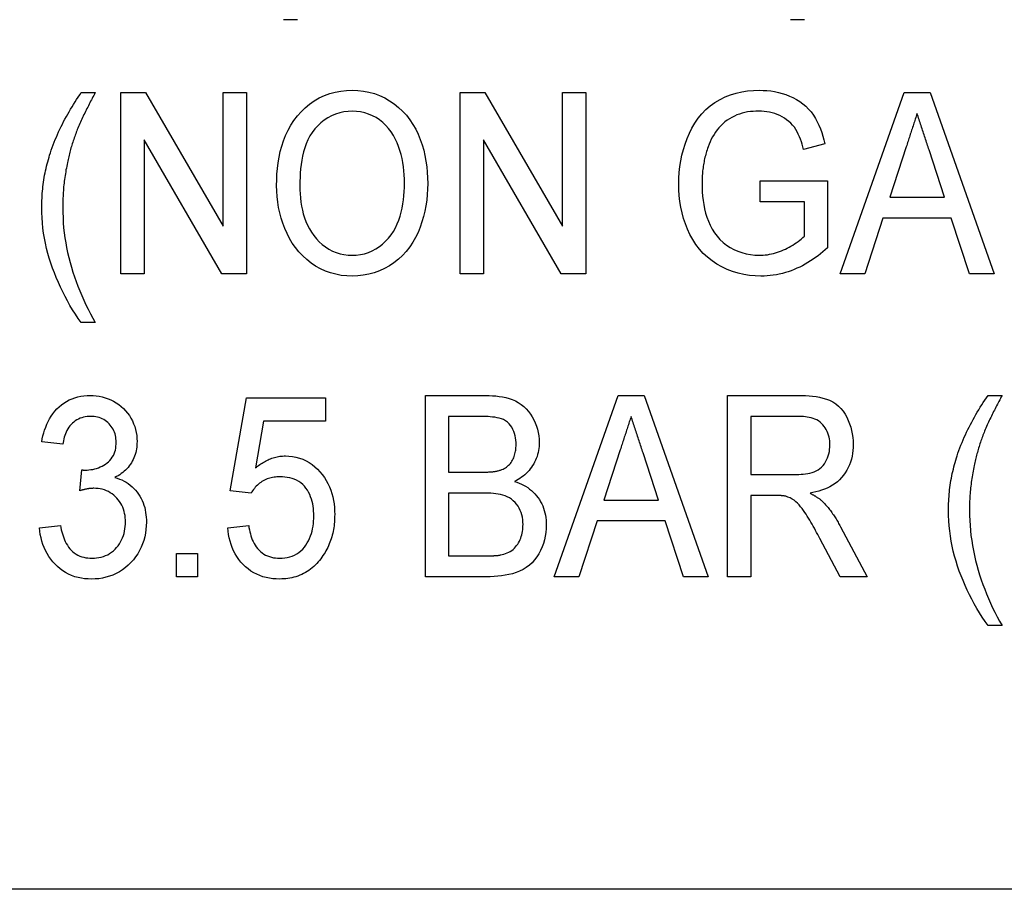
# Model space of a CAD drawing. Header units: millimetres. Extents: x 27 to 3747, y -9 to 417.
# Tile 9 of 14: x 315 to 329, y 360 to 372. Entities that reach past the tile are written whole.
import ezdxf

# ---------------------------------------------------------------- set-up
doc = ezdxf.new("R2010")
doc.units = ezdxf.units.MM
doc.layers.add('DETAIL', color=2, linetype='Continuous')

msp = doc.modelspace()

# ---------------------------------------------------------------- linework, layer by layer
at = {"layer": 'DETAIL'}
for p, q in [((318.872, 372.131), (318.68, 372.131)), ((325.859, 372.131), (325.667, 372.131)), ((315.891, 371.126), (316.084, 371.126)), ((316.436, 371.126), (316.775, 371.126)), ((316.436, 368.626), (316.436, 371.126)), ((316.775, 371.126), (317.846, 369.281)), ((317.846, 369.281), (317.846, 371.126)), ((317.846, 371.126), (318.167, 371.126)), ((318.167, 371.126), (318.167, 368.626)), ((321.116, 371.126), (321.454, 371.126)), ((321.116, 368.626), (321.116, 371.126)), ((321.454, 371.126), (322.526, 369.281)), ((322.526, 369.281), (322.526, 371.126)), ((322.526, 371.126), (322.846, 371.126)), ((322.846, 371.126), (322.846, 368.626)), ((326.351, 368.626), (327.234, 371.126)), ((327.234, 371.126), (327.594, 371.126)), ((327.594, 371.126), (328.476, 368.626)), ((317.828, 368.626), (316.757, 370.472)), ((316.757, 370.472), (316.757, 368.626)), ((322.508, 368.626), (321.436, 370.472)), ((321.436, 370.472), (321.436, 368.626)), ((326.143, 370.421), (325.849, 370.34)), ((327.263, 370.378), (327.038, 369.684)), ((327.79, 369.684), (327.578, 370.334)), ((325.25, 369.908), (326.18, 369.908)), ((325.25, 369.62), (325.25, 369.908)), ((326.18, 369.908), (326.18, 368.983)), ((325.859, 369.62), (325.25, 369.62)), ((325.859, 369.146), (325.859, 369.62)), ((327.038, 369.684), (327.79, 369.684)), ((326.943, 369.395), (326.693, 368.626)), ((327.884, 369.395), (326.943, 369.395)), ((328.135, 368.626), (327.884, 369.395)), ((316.757, 368.626), (316.436, 368.626)), ((318.167, 368.626), (317.828, 368.626)), ((321.436, 368.626), (321.116, 368.626)), ((322.846, 368.626), (322.508, 368.626)), ((326.693, 368.626), (326.351, 368.626)), ((328.476, 368.626), (328.135, 368.626)), ((316.084, 367.953), (315.891, 367.953)), ((317.943, 365.634), (318.167, 366.916)), ((318.167, 366.916), (319.257, 366.916)), ((319.257, 366.916), (319.257, 366.595)), ((320.635, 366.948), (321.469, 366.948)), ((320.635, 364.448), (320.635, 366.948)), ((322.409, 364.448), (323.292, 366.948)), ((323.292, 366.948), (323.652, 366.948)), ((323.652, 366.948), (324.534, 364.448)), ((324.801, 366.948), (325.78, 366.948)), ((324.801, 364.448), (324.801, 366.948)), ((328.391, 366.948), (328.584, 366.948)), ((320.955, 366.659), (320.955, 365.89)), ((321.374, 366.659), (320.955, 366.659)), ((325.122, 366.659), (325.122, 365.858)), ((325.791, 366.659), (325.122, 366.659)), ((318.405, 366.595), (318.292, 365.948)), ((319.257, 366.595), (318.405, 366.595)), ((315.635, 366.275), (315.346, 366.307)), ((323.321, 366.2), (323.095, 365.505)), ((323.847, 365.505), (323.636, 366.156)), ((315.869, 365.634), (315.9, 365.922)), ((320.955, 365.89), (321.408, 365.89)), ((325.122, 365.858), (325.723, 365.858)), ((318.231, 365.602), (317.943, 365.634)), ((320.955, 365.602), (320.955, 364.736)), ((321.439, 365.602), (320.955, 365.602)), ((325.447, 365.57), (325.122, 365.57)), ((325.122, 365.57), (325.122, 364.448)), ((323.095, 365.505), (323.847, 365.505)), ((315.314, 365.121), (315.603, 365.153)), ((317.91, 365.121), (318.199, 365.153)), ((323.001, 365.217), (322.75, 364.448)), ((323.942, 365.217), (323.001, 365.217)), ((324.193, 364.448), (323.942, 365.217)), ((326.356, 365.138), (326.726, 364.448)), ((326.353, 364.448), (326.074, 364.976)), ((317.205, 364.768), (317.494, 364.768)), ((317.205, 364.448), (317.205, 364.768)), ((317.494, 364.768), (317.494, 364.448)), ((320.955, 364.736), (321.481, 364.736)), ((317.494, 364.448), (317.205, 364.448)), ((321.477, 364.448), (320.635, 364.448)), ((322.75, 364.448), (322.409, 364.448)), ((324.534, 364.448), (324.193, 364.448)), ((325.122, 364.448), (324.801, 364.448)), ((326.726, 364.448), (326.353, 364.448)), ((328.584, 363.775), (328.391, 363.775)), ((377.681, 360.137), (275.17, 360.137))]:
    msp.add_line(p, q, dxfattribs=at)
at = {"layer": 'DETAIL', "flags": 128}
for points in [[(315.465, 370.294), (315.477, 370.331), (315.49, 370.368), (315.504, 370.405), (315.518, 370.441), (315.533, 370.477), (315.548, 370.513), (315.563, 370.549), (315.579, 370.585), (315.596, 370.62), (315.613, 370.656), (315.63, 370.691), (315.648, 370.725), (315.666, 370.76), (315.685, 370.794), (315.704, 370.829), (315.723, 370.862), (315.743, 370.896), (315.763, 370.93), (315.784, 370.963), (315.805, 370.996), (315.826, 371.029), (315.847, 371.061), (315.869, 371.094), (315.891, 371.126)], [(316.084, 371.126), (316.073, 371.106), (316.062, 371.086), (316.052, 371.066), (316.041, 371.046), (316.031, 371.025), (316.02, 371.005), (316.01, 370.985), (315.999, 370.965), (315.989, 370.944), (315.979, 370.924), (315.968, 370.904), (315.958, 370.884), (315.948, 370.863), (315.938, 370.843), (315.928, 370.822), (315.918, 370.802), (315.908, 370.781), (315.899, 370.761), (315.889, 370.74), (315.879, 370.719), (315.87, 370.699), (315.861, 370.678), (315.852, 370.657), (315.844, 370.636)], [(318.584, 369.843), (318.585, 369.922), (318.588, 370), (318.595, 370.079), (318.605, 370.157), (318.618, 370.234), (318.634, 370.311), (318.654, 370.387), (318.679, 370.462), (318.708, 370.535), (318.741, 370.606), (318.78, 370.675), (318.823, 370.741), (318.87, 370.803), (318.922, 370.862), (318.979, 370.917), (319.039, 370.968), (319.103, 371.013), (319.171, 371.053), (319.243, 371.086), (319.317, 371.113), (319.393, 371.133), (319.47, 371.147), (319.548, 371.155), (319.627, 371.158)], [(319.627, 371.158), (319.704, 371.155), (319.781, 371.147), (319.857, 371.132), (319.931, 371.111), (320.003, 371.085), (320.074, 371.052), (320.141, 371.014), (320.204, 370.97), (320.265, 370.922), (320.321, 370.869), (320.373, 370.812), (320.42, 370.751), (320.463, 370.686), (320.501, 370.619), (320.535, 370.55), (320.564, 370.478), (320.59, 370.405), (320.611, 370.331), (320.629, 370.256), (320.643, 370.18), (320.654, 370.103), (320.661, 370.026), (320.665, 369.949), (320.667, 369.872)], [(324.128, 369.864), (324.13, 369.944), (324.135, 370.024), (324.144, 370.104), (324.156, 370.183), (324.172, 370.261), (324.192, 370.339), (324.216, 370.415), (324.243, 370.491), (324.274, 370.564), (324.31, 370.636), (324.35, 370.705), (324.396, 370.771), (324.446, 370.834), (324.502, 370.891), (324.562, 370.944), (324.627, 370.99), (324.697, 371.031), (324.769, 371.066), (324.843, 371.095), (324.92, 371.119), (324.998, 371.136), (325.077, 371.149), (325.157, 371.156), (325.237, 371.158)], [(325.237, 371.158), (325.29, 371.156), (325.343, 371.153), (325.397, 371.148), (325.449, 371.139), (325.502, 371.128), (325.553, 371.114), (325.604, 371.098), (325.654, 371.078), (325.702, 371.056), (325.749, 371.031), (325.795, 371.002), (325.838, 370.971), (325.879, 370.937), (325.917, 370.899), (325.952, 370.859), (325.983, 370.816), (326.012, 370.77), (326.037, 370.723), (326.06, 370.675), (326.081, 370.626), (326.099, 370.576), (326.115, 370.525), (326.129, 370.473), (326.143, 370.421)], [(319.628, 370.87), (319.569, 370.867), (319.51, 370.86), (319.453, 370.847), (319.396, 370.829), (319.342, 370.805), (319.29, 370.777), (319.241, 370.744), (319.195, 370.707), (319.151, 370.667), (319.111, 370.624), (319.074, 370.577), (319.043, 370.528), (319.015, 370.475), (318.992, 370.421), (318.972, 370.365), (318.956, 370.308), (318.942, 370.251), (318.931, 370.192), (318.922, 370.134), (318.915, 370.075), (318.91, 370.016), (318.907, 369.957), (318.905, 369.898), (318.904, 369.839)], [(320.346, 369.874), (320.345, 369.932), (320.343, 369.989), (320.339, 370.046), (320.332, 370.103), (320.324, 370.16), (320.313, 370.216), (320.3, 370.272), (320.284, 370.327), (320.266, 370.381), (320.245, 370.434), (320.22, 370.486), (320.193, 370.536), (320.162, 370.584), (320.127, 370.63), (320.089, 370.673), (320.048, 370.712), (320.003, 370.748), (319.955, 370.78), (319.905, 370.807), (319.852, 370.83), (319.798, 370.847), (319.742, 370.86), (319.685, 370.867), (319.628, 370.87)], [(325.23, 370.87), (325.192, 370.868), (325.154, 370.866), (325.115, 370.863), (325.077, 370.858), (325.04, 370.851), (325.002, 370.841), (324.966, 370.83), (324.93, 370.817), (324.895, 370.801), (324.861, 370.784), (324.827, 370.764), (324.795, 370.743), (324.764, 370.721), (324.735, 370.696), (324.708, 370.669), (324.682, 370.641), (324.658, 370.611), (324.635, 370.58), (324.614, 370.548), (324.594, 370.515), (324.576, 370.481), (324.56, 370.447), (324.545, 370.412), (324.531, 370.376)], [(325.849, 370.34), (325.839, 370.376), (325.829, 370.412), (325.818, 370.447), (325.805, 370.482), (325.791, 370.517), (325.776, 370.551), (325.76, 370.584), (325.741, 370.617), (325.721, 370.647), (325.697, 370.677), (325.672, 370.704), (325.645, 370.729), (325.615, 370.752), (325.585, 370.773), (325.552, 370.792), (325.519, 370.808), (325.485, 370.823), (325.45, 370.836), (325.414, 370.846), (325.378, 370.855), (325.341, 370.862), (325.304, 370.866), (325.267, 370.868), (325.23, 370.87)], [(327.414, 370.838), (327.407, 370.818), (327.401, 370.799), (327.395, 370.78), (327.388, 370.761), (327.382, 370.742), (327.376, 370.723), (327.37, 370.704), (327.363, 370.684), (327.357, 370.665), (327.351, 370.646), (327.345, 370.627), (327.338, 370.608), (327.332, 370.589), (327.326, 370.569), (327.32, 370.55), (327.313, 370.531), (327.307, 370.512), (327.301, 370.493), (327.295, 370.474), (327.288, 370.454), (327.282, 370.435), (327.276, 370.416), (327.27, 370.397), (327.263, 370.378)], [(327.578, 370.334), (327.571, 370.355), (327.564, 370.376), (327.557, 370.397), (327.551, 370.418), (327.544, 370.439), (327.537, 370.46), (327.53, 370.481), (327.523, 370.502), (327.516, 370.523), (327.51, 370.544), (327.503, 370.565), (327.496, 370.586), (327.489, 370.607), (327.482, 370.628), (327.475, 370.649), (327.468, 370.67), (327.462, 370.691), (327.455, 370.712), (327.448, 370.733), (327.441, 370.754), (327.434, 370.775), (327.427, 370.796), (327.42, 370.817), (327.414, 370.838)], [(315.844, 370.636), (315.836, 370.616), (315.829, 370.597), (315.821, 370.578), (315.814, 370.558), (315.807, 370.539), (315.8, 370.519), (315.793, 370.5), (315.786, 370.48), (315.78, 370.461), (315.773, 370.441), (315.767, 370.421), (315.761, 370.401), (315.755, 370.381), (315.749, 370.362), (315.744, 370.342), (315.738, 370.322), (315.733, 370.302), (315.728, 370.282), (315.723, 370.261), (315.718, 370.241), (315.713, 370.221), (315.708, 370.201), (315.704, 370.181), (315.699, 370.16)], [(315.346, 369.541), (315.347, 369.573), (315.347, 369.605), (315.348, 369.637), (315.35, 369.669), (315.351, 369.7), (315.354, 369.732), (315.356, 369.764), (315.359, 369.796), (315.362, 369.827), (315.366, 369.859), (315.371, 369.891), (315.375, 369.922), (315.38, 369.954), (315.386, 369.985), (315.392, 370.017), (315.398, 370.048), (315.405, 370.079), (315.413, 370.11), (315.42, 370.141), (315.428, 370.172), (315.437, 370.203), (315.446, 370.233), (315.455, 370.264), (315.465, 370.294)], [(324.531, 370.376), (324.524, 370.356), (324.518, 370.335), (324.511, 370.315), (324.505, 370.295), (324.499, 370.275), (324.494, 370.254), (324.489, 370.234), (324.484, 370.213), (324.48, 370.192), (324.476, 370.172), (324.472, 370.151), (324.468, 370.13), (324.465, 370.109), (324.462, 370.088), (324.46, 370.067), (324.457, 370.046), (324.455, 370.025), (324.454, 370.004), (324.452, 369.983), (324.451, 369.962), (324.45, 369.94), (324.45, 369.919), (324.449, 369.898), (324.449, 369.877)], [(315.699, 370.16), (315.695, 370.135), (315.69, 370.109), (315.685, 370.084), (315.68, 370.058), (315.676, 370.032), (315.672, 370.007), (315.668, 369.981), (315.664, 369.955), (315.66, 369.929), (315.657, 369.903), (315.654, 369.878), (315.651, 369.852), (315.648, 369.826), (315.646, 369.8), (315.644, 369.774), (315.642, 369.748), (315.64, 369.722), (315.639, 369.696), (315.638, 369.67), (315.637, 369.644), (315.636, 369.618), (315.636, 369.592), (315.635, 369.566), (315.635, 369.539)], [(319.625, 368.594), (319.55, 368.596), (319.474, 368.605), (319.4, 368.619), (319.327, 368.638), (319.256, 368.664), (319.187, 368.696), (319.121, 368.733), (319.058, 368.775), (318.999, 368.822), (318.943, 368.873), (318.891, 368.929), (318.844, 368.988), (318.8, 369.05), (318.761, 369.115), (318.727, 369.182), (318.697, 369.252), (318.67, 369.323), (318.647, 369.395), (318.627, 369.468), (318.611, 369.542), (318.599, 369.616), (318.591, 369.692), (318.585, 369.767), (318.584, 369.843)], [(318.904, 369.839), (318.905, 369.783), (318.907, 369.727), (318.912, 369.672), (318.919, 369.616), (318.928, 369.561), (318.939, 369.506), (318.952, 369.452), (318.969, 369.399), (318.988, 369.347), (319.011, 369.296), (319.037, 369.246), (319.066, 369.199), (319.098, 369.153), (319.133, 369.11), (319.172, 369.069), (319.213, 369.031), (319.257, 368.997), (319.304, 368.966), (319.353, 368.94), (319.404, 368.919), (319.458, 368.903), (319.512, 368.891), (319.568, 368.885), (319.624, 368.882)], [(319.624, 368.882), (319.681, 368.885), (319.738, 368.891), (319.794, 368.903), (319.849, 368.921), (319.902, 368.943), (319.952, 368.97), (320, 369.001), (320.045, 369.037), (320.087, 369.077), (320.125, 369.119), (320.161, 369.164), (320.193, 369.212), (320.221, 369.262), (320.246, 369.314), (320.267, 369.367), (320.286, 369.421), (320.301, 369.476), (320.315, 369.532), (320.325, 369.589), (320.333, 369.645), (320.339, 369.703), (320.343, 369.76), (320.345, 369.817), (320.346, 369.874)], [(320.667, 369.872), (320.665, 369.795), (320.661, 369.718), (320.653, 369.641), (320.642, 369.565), (320.628, 369.49), (320.61, 369.415), (320.588, 369.341), (320.563, 369.268), (320.533, 369.197), (320.499, 369.128), (320.461, 369.061), (320.419, 368.997), (320.371, 368.936), (320.32, 368.879), (320.263, 368.827), (320.202, 368.779), (320.138, 368.737), (320.071, 368.7), (320.001, 368.668), (319.928, 368.641), (319.854, 368.62), (319.779, 368.606), (319.702, 368.597), (319.625, 368.594)], [(325.261, 368.594), (325.181, 368.596), (325.102, 368.604), (325.023, 368.616), (324.945, 368.634), (324.869, 368.658), (324.794, 368.687), (324.722, 368.721), (324.652, 368.76), (324.586, 368.804), (324.523, 368.854), (324.465, 368.908), (324.412, 368.968), (324.363, 369.031), (324.32, 369.098), (324.281, 369.168), (324.248, 369.241), (324.219, 369.315), (324.194, 369.391), (324.173, 369.468), (324.157, 369.546), (324.144, 369.625), (324.135, 369.704), (324.13, 369.784), (324.128, 369.864)], [(324.449, 369.877), (324.45, 369.817), (324.452, 369.758), (324.457, 369.698), (324.464, 369.639), (324.472, 369.58), (324.484, 369.521), (324.498, 369.463), (324.515, 369.406), (324.536, 369.35), (324.56, 369.296), (324.588, 369.243), (324.619, 369.192), (324.655, 369.144), (324.694, 369.099), (324.738, 369.059), (324.785, 369.022), (324.835, 368.99), (324.888, 368.962), (324.943, 368.938), (324.999, 368.918), (325.057, 368.902), (325.115, 368.891), (325.175, 368.885), (325.234, 368.882)], [(315.891, 367.953), (315.85, 368.011), (315.81, 368.07), (315.772, 368.13), (315.735, 368.191), (315.7, 368.252), (315.667, 368.315), (315.635, 368.379), (315.604, 368.443), (315.575, 368.508), (315.547, 368.573), (315.52, 368.639), (315.495, 368.705), (315.471, 368.772), (315.45, 368.84), (315.43, 368.908), (315.412, 368.977), (315.397, 369.047), (315.383, 369.117), (315.372, 369.187), (315.363, 369.257), (315.356, 369.328), (315.35, 369.399), (315.348, 369.47), (315.346, 369.541)], [(315.635, 369.539), (315.636, 369.47), (315.639, 369.401), (315.643, 369.331), (315.648, 369.262), (315.656, 369.193), (315.666, 369.124), (315.677, 369.055), (315.689, 368.987), (315.703, 368.919), (315.719, 368.851), (315.736, 368.784), (315.755, 368.717), (315.775, 368.651), (315.797, 368.585), (315.82, 368.519), (315.845, 368.454), (315.87, 368.39), (315.897, 368.326), (315.925, 368.262), (315.955, 368.199), (315.986, 368.137), (316.018, 368.075), (316.05, 368.014), (316.084, 367.953)], [(325.234, 368.882), (325.263, 368.883), (325.292, 368.885), (325.321, 368.887), (325.35, 368.89), (325.378, 368.895), (325.406, 368.901), (325.435, 368.908), (325.463, 368.916), (325.49, 368.924), (325.517, 368.934), (325.544, 368.944), (325.571, 368.956), (325.597, 368.968), (325.623, 368.981), (325.649, 368.994), (325.674, 369.008), (325.699, 369.023), (325.724, 369.038), (325.748, 369.054), (325.772, 369.07), (325.795, 369.088), (325.817, 369.106), (325.838, 369.126), (325.859, 369.146)], [(326.18, 368.983), (326.147, 368.955), (326.115, 368.928), (326.082, 368.901), (326.048, 368.875), (326.014, 368.85), (325.979, 368.826), (325.943, 368.803), (325.907, 368.78), (325.87, 368.759), (325.833, 368.738), (325.795, 368.719), (325.756, 368.702), (325.717, 368.685), (325.678, 368.669), (325.637, 368.655), (325.597, 368.643), (325.556, 368.631), (325.514, 368.621), (325.473, 368.613), (325.431, 368.606), (325.389, 368.601), (325.346, 368.597), (325.304, 368.595), (325.261, 368.594)], [(315.346, 366.307), (315.354, 366.348), (315.363, 366.39), (315.374, 366.431), (315.386, 366.471), (315.4, 366.511), (315.416, 366.551), (315.434, 366.589), (315.454, 366.626), (315.476, 366.663), (315.5, 366.697), (315.526, 366.73), (315.555, 366.762), (315.585, 366.791), (315.618, 366.819), (315.652, 366.844), (315.688, 366.866), (315.725, 366.886), (315.764, 366.903), (315.804, 366.917), (315.844, 366.929), (315.886, 366.937), (315.928, 366.943), (315.97, 366.947), (316.012, 366.948)], [(316.012, 366.948), (316.055, 366.946), (316.097, 366.943), (316.138, 366.937), (316.18, 366.928), (316.22, 366.917), (316.26, 366.903), (316.299, 366.886), (316.337, 366.868), (316.373, 366.846), (316.408, 366.822), (316.441, 366.797), (316.473, 366.768), (316.502, 366.738), (316.529, 366.705), (316.554, 366.671), (316.576, 366.635), (316.595, 366.598), (316.612, 366.559), (316.627, 366.52), (316.639, 366.479), (316.649, 366.438), (316.655, 366.396), (316.659, 366.354), (316.66, 366.312)], [(321.469, 366.948), (321.515, 366.947), (321.561, 366.945), (321.607, 366.941), (321.653, 366.936), (321.699, 366.929), (321.744, 366.919), (321.789, 366.906), (321.833, 366.891), (321.875, 366.872), (321.916, 366.85), (321.954, 366.824), (321.991, 366.796), (322.024, 366.764), (322.055, 366.729), (322.083, 366.692), (322.108, 366.653), (322.13, 366.612), (322.149, 366.57), (322.166, 366.527), (322.18, 366.483), (322.191, 366.438), (322.199, 366.392), (322.203, 366.346), (322.205, 366.3)], [(325.78, 366.948), (325.828, 366.947), (325.876, 366.946), (325.925, 366.943), (325.973, 366.938), (326.021, 366.932), (326.069, 366.924), (326.116, 366.913), (326.163, 366.899), (326.208, 366.882), (326.251, 366.86), (326.291, 366.833), (326.328, 366.802), (326.362, 366.767), (326.393, 366.73), (326.42, 366.69), (326.444, 366.647), (326.465, 366.604), (326.483, 366.559), (326.499, 366.513), (326.511, 366.466), (326.52, 366.418), (326.527, 366.37), (326.531, 366.322), (326.532, 366.274)], [(327.965, 366.116), (327.977, 366.153), (327.99, 366.19), (328.004, 366.226), (328.018, 366.263), (328.033, 366.299), (328.048, 366.335), (328.063, 366.371), (328.079, 366.407), (328.096, 366.442), (328.113, 366.477), (328.13, 366.512), (328.148, 366.547), (328.166, 366.582), (328.185, 366.616), (328.204, 366.65), (328.223, 366.684), (328.243, 366.718), (328.263, 366.751), (328.284, 366.785), (328.305, 366.818), (328.326, 366.85), (328.347, 366.883), (328.369, 366.915), (328.391, 366.948)], [(328.584, 366.948), (328.573, 366.928), (328.562, 366.908), (328.552, 366.887), (328.541, 366.867), (328.531, 366.847), (328.52, 366.827), (328.51, 366.807), (328.499, 366.786), (328.489, 366.766), (328.479, 366.746), (328.468, 366.726), (328.458, 366.705), (328.448, 366.685), (328.438, 366.664), (328.428, 366.644), (328.418, 366.623), (328.408, 366.603), (328.399, 366.582), (328.389, 366.562), (328.379, 366.541), (328.37, 366.52), (328.361, 366.499), (328.352, 366.479), (328.344, 366.458)], [(316.021, 366.659), (315.996, 366.658), (315.971, 366.656), (315.946, 366.653), (315.922, 366.648), (315.898, 366.641), (315.874, 366.633), (315.851, 366.622), (315.829, 366.611), (315.808, 366.597), (315.788, 366.582), (315.769, 366.566), (315.751, 366.548), (315.734, 366.529), (315.719, 366.509), (315.706, 366.488), (315.693, 366.466), (315.682, 366.443), (315.672, 366.42), (315.664, 366.397), (315.656, 366.373), (315.65, 366.349), (315.644, 366.324), (315.639, 366.299), (315.635, 366.275)], [(316.372, 366.302), (316.371, 366.325), (316.369, 366.349), (316.367, 366.372), (316.362, 366.395), (316.356, 366.417), (316.349, 366.44), (316.34, 366.461), (316.33, 366.482), (316.318, 366.503), (316.305, 366.522), (316.29, 366.54), (316.275, 366.558), (316.258, 366.574), (316.24, 366.589), (316.221, 366.603), (316.201, 366.615), (316.18, 366.626), (316.159, 366.635), (316.137, 366.643), (316.114, 366.649), (316.091, 366.653), (316.068, 366.657), (316.045, 366.659), (316.021, 366.659)], [(321.885, 366.269), (321.884, 366.3), (321.882, 366.331), (321.877, 366.362), (321.871, 366.393), (321.863, 366.423), (321.853, 366.453), (321.84, 366.481), (321.825, 366.509), (321.808, 366.535), (321.788, 366.559), (321.765, 366.581), (321.74, 366.599), (321.713, 366.615), (321.684, 366.627), (321.654, 366.636), (321.623, 366.642), (321.592, 366.647), (321.561, 366.651), (321.53, 366.654), (321.499, 366.656), (321.467, 366.658), (321.436, 366.659), (321.405, 366.659), (321.374, 366.659)], [(323.471, 366.659), (323.465, 366.64), (323.459, 366.621), (323.452, 366.602), (323.446, 366.583), (323.44, 366.564), (323.434, 366.544), (323.427, 366.525), (323.421, 366.506), (323.415, 366.487), (323.408, 366.468), (323.402, 366.449), (323.396, 366.43), (323.39, 366.41), (323.383, 366.391), (323.377, 366.372), (323.371, 366.353), (323.365, 366.334), (323.358, 366.315), (323.352, 366.295), (323.346, 366.276), (323.34, 366.257), (323.334, 366.238), (323.327, 366.219), (323.321, 366.2)], [(323.636, 366.156), (323.629, 366.177), (323.622, 366.198), (323.615, 366.219), (323.608, 366.24), (323.601, 366.261), (323.595, 366.282), (323.588, 366.303), (323.581, 366.324), (323.574, 366.345), (323.567, 366.366), (323.56, 366.387), (323.553, 366.408), (323.546, 366.429), (323.539, 366.449), (323.533, 366.471), (323.526, 366.492), (323.519, 366.513), (323.512, 366.534), (323.506, 366.554), (323.499, 366.575), (323.492, 366.596), (323.485, 366.617), (323.478, 366.638), (323.471, 366.659)], [(326.212, 366.266), (326.211, 366.294), (326.209, 366.321), (326.205, 366.348), (326.2, 366.375), (326.194, 366.401), (326.185, 366.427), (326.174, 366.452), (326.162, 366.477), (326.148, 366.5), (326.132, 366.522), (326.115, 366.544), (326.096, 366.563), (326.076, 366.581), (326.053, 366.597), (326.03, 366.611), (326.005, 366.622), (325.979, 366.632), (325.953, 366.64), (325.927, 366.646), (325.9, 366.651), (325.873, 366.655), (325.846, 366.658), (325.818, 366.659), (325.791, 366.659)], [(328.344, 366.458), (328.336, 366.438), (328.329, 366.419), (328.321, 366.4), (328.314, 366.38), (328.307, 366.361), (328.3, 366.341), (328.293, 366.322), (328.286, 366.302), (328.28, 366.282), (328.273, 366.263), (328.267, 366.243), (328.261, 366.223), (328.255, 366.203), (328.249, 366.183), (328.244, 366.163), (328.238, 366.143), (328.233, 366.123), (328.228, 366.103), (328.223, 366.083), (328.218, 366.063), (328.213, 366.043), (328.208, 366.023), (328.204, 366.002), (328.199, 365.982)], [(315.943, 365.919), (315.97, 365.92), (315.997, 365.922), (316.024, 365.925), (316.051, 365.929), (316.077, 365.935), (316.103, 365.943), (316.128, 365.952), (316.153, 365.963), (316.177, 365.974), (316.201, 365.987), (316.224, 366.002), (316.246, 366.017), (316.267, 366.034), (316.286, 366.053), (316.304, 366.073), (316.319, 366.096), (316.333, 366.119), (316.344, 366.143), (316.353, 366.169), (316.361, 366.195), (316.366, 366.221), (316.369, 366.248), (316.371, 366.275), (316.372, 366.302)], [(316.66, 366.312), (316.659, 366.287), (316.658, 366.261), (316.656, 366.236), (316.652, 366.21), (316.647, 366.185), (316.641, 366.16), (316.633, 366.135), (316.625, 366.111), (316.616, 366.087), (316.605, 366.064), (316.593, 366.041), (316.581, 366.019), (316.567, 365.997), (316.552, 365.977), (316.536, 365.957), (316.518, 365.937), (316.5, 365.919), (316.482, 365.902), (316.462, 365.885), (316.442, 365.87), (316.421, 365.855), (316.399, 365.842), (316.376, 365.829), (316.354, 365.816)], [(321.672, 365.92), (321.689, 365.927), (321.706, 365.934), (321.722, 365.942), (321.738, 365.951), (321.753, 365.961), (321.768, 365.973), (321.781, 365.985), (321.794, 365.998), (321.806, 366.011), (321.818, 366.026), (321.828, 366.041), (321.837, 366.057), (321.846, 366.073), (321.853, 366.09), (321.86, 366.107), (321.865, 366.124), (321.87, 366.142), (321.874, 366.16), (321.878, 366.178), (321.88, 366.196), (321.882, 366.214), (321.883, 366.232), (321.884, 366.25), (321.885, 366.269)], [(322.205, 366.3), (322.204, 366.272), (322.202, 366.244), (322.199, 366.216), (322.195, 366.188), (322.189, 366.161), (322.182, 366.134), (322.174, 366.107), (322.164, 366.081), (322.153, 366.055), (322.141, 366.03), (322.128, 366.006), (322.113, 365.982), (322.098, 365.958), (322.081, 365.936), (322.064, 365.914), (322.045, 365.893), (322.025, 365.874), (322.004, 365.855), (321.983, 365.837), (321.96, 365.82), (321.937, 365.804), (321.913, 365.79), (321.889, 365.776), (321.865, 365.762)], [(325.723, 365.858), (325.754, 365.859), (325.784, 365.86), (325.815, 365.861), (325.845, 365.864), (325.875, 365.867), (325.906, 365.872), (325.936, 365.878), (325.965, 365.886), (325.994, 365.895), (326.022, 365.908), (326.048, 365.923), (326.073, 365.94), (326.096, 365.96), (326.117, 365.982), (326.136, 366.007), (326.152, 366.032), (326.166, 366.059), (326.178, 366.087), (326.189, 366.116), (326.197, 366.145), (326.204, 366.175), (326.208, 366.205), (326.211, 366.236), (326.212, 366.266)], [(326.532, 366.274), (326.531, 366.232), (326.528, 366.191), (326.524, 366.15), (326.516, 366.109), (326.507, 366.069), (326.495, 366.03), (326.481, 365.991), (326.464, 365.953), (326.445, 365.916), (326.423, 365.881), (326.399, 365.847), (326.373, 365.815), (326.345, 365.785), (326.314, 365.757), (326.282, 365.732), (326.247, 365.709), (326.211, 365.689), (326.174, 365.67), (326.136, 365.654), (326.097, 365.64), (326.058, 365.628), (326.018, 365.618), (325.977, 365.609), (325.937, 365.602)], [(318.292, 365.948), (318.306, 365.96), (318.321, 365.971), (318.336, 365.983), (318.351, 365.994), (318.367, 366.005), (318.383, 366.016), (318.399, 366.026), (318.415, 366.035), (318.432, 366.044), (318.449, 366.053), (318.466, 366.061), (318.483, 366.069), (318.501, 366.076), (318.519, 366.082), (318.537, 366.088), (318.555, 366.094), (318.573, 366.099), (318.592, 366.103), (318.61, 366.106), (318.629, 366.109), (318.648, 366.112), (318.667, 366.113), (318.686, 366.114), (318.705, 366.114)], [(318.705, 366.114), (318.754, 366.113), (318.803, 366.108), (318.851, 366.098), (318.899, 366.085), (318.945, 366.068), (318.989, 366.048), (319.032, 366.023), (319.073, 365.996), (319.111, 365.965), (319.147, 365.932), (319.181, 365.896), (319.213, 365.858), (319.242, 365.818), (319.268, 365.777), (319.292, 365.734), (319.312, 365.689), (319.331, 365.643), (319.346, 365.597), (319.358, 365.549), (319.368, 365.501), (319.376, 365.452), (319.381, 365.403), (319.384, 365.354), (319.385, 365.305)], [(327.846, 365.363), (327.847, 365.395), (327.847, 365.427), (327.848, 365.458), (327.85, 365.49), (327.851, 365.522), (327.854, 365.554), (327.856, 365.586), (327.859, 365.618), (327.862, 365.649), (327.866, 365.681), (327.871, 365.713), (327.875, 365.744), (327.88, 365.776), (327.886, 365.807), (327.892, 365.838), (327.898, 365.87), (327.905, 365.901), (327.913, 365.932), (327.92, 365.963), (327.928, 365.994), (327.937, 366.024), (327.946, 366.055), (327.955, 366.086), (327.965, 366.116)], [(328.199, 365.982), (328.195, 365.957), (328.19, 365.931), (328.185, 365.905), (328.18, 365.88), (328.176, 365.854), (328.172, 365.828), (328.168, 365.803), (328.164, 365.777), (328.16, 365.751), (328.157, 365.725), (328.154, 365.699), (328.151, 365.673), (328.148, 365.647), (328.146, 365.622), (328.144, 365.596), (328.142, 365.57), (328.14, 365.544), (328.139, 365.518), (328.138, 365.492), (328.137, 365.465), (328.136, 365.439), (328.136, 365.413), (328.135, 365.387), (328.135, 365.361)], [(315.9, 365.922), (315.902, 365.922), (315.903, 365.922), (315.905, 365.922), (315.907, 365.921), (315.909, 365.921), (315.911, 365.921), (315.912, 365.921), (315.914, 365.921), (315.916, 365.92), (315.918, 365.92), (315.92, 365.92), (315.921, 365.92), (315.923, 365.92), (315.925, 365.92), (315.927, 365.919), (315.929, 365.919), (315.931, 365.919), (315.932, 365.919), (315.934, 365.919), (315.936, 365.919), (315.938, 365.919), (315.94, 365.919), (315.941, 365.919), (315.943, 365.919)], [(316.354, 365.816), (316.387, 365.807), (316.419, 365.796), (316.45, 365.783), (316.481, 365.768), (316.511, 365.751), (316.539, 365.733), (316.566, 365.712), (316.592, 365.69), (316.617, 365.667), (316.64, 365.642), (316.661, 365.615), (316.682, 365.588), (316.7, 365.559), (316.716, 365.529), (316.731, 365.499), (316.744, 365.467), (316.755, 365.435), (316.765, 365.402), (316.772, 365.369), (316.778, 365.336), (316.783, 365.302), (316.786, 365.268), (316.788, 365.234), (316.789, 365.2)], [(318.629, 365.826), (318.609, 365.825), (318.589, 365.824), (318.569, 365.823), (318.549, 365.821), (318.529, 365.818), (318.51, 365.814), (318.49, 365.809), (318.471, 365.803), (318.452, 365.797), (318.434, 365.789), (318.416, 365.78), (318.398, 365.771), (318.381, 365.76), (318.365, 365.749), (318.349, 365.737), (318.333, 365.724), (318.319, 365.71), (318.304, 365.696), (318.29, 365.682), (318.277, 365.667), (318.265, 365.651), (318.253, 365.635), (318.242, 365.618), (318.231, 365.602)], [(319.096, 365.286), (319.096, 365.32), (319.094, 365.354), (319.091, 365.388), (319.087, 365.421), (319.081, 365.454), (319.073, 365.488), (319.064, 365.52), (319.053, 365.552), (319.04, 365.583), (319.025, 365.614), (319.008, 365.643), (318.988, 365.67), (318.967, 365.697), (318.943, 365.721), (318.917, 365.742), (318.889, 365.761), (318.859, 365.778), (318.828, 365.792), (318.796, 365.803), (318.764, 365.812), (318.73, 365.818), (318.697, 365.823), (318.663, 365.825), (318.629, 365.826)], [(321.408, 365.89), (321.419, 365.89), (321.43, 365.89), (321.441, 365.891), (321.453, 365.891), (321.464, 365.891), (321.475, 365.891), (321.486, 365.892), (321.497, 365.892), (321.508, 365.893), (321.519, 365.894), (321.53, 365.894), (321.541, 365.895), (321.552, 365.896), (321.563, 365.897), (321.574, 365.899), (321.585, 365.9), (321.597, 365.901), (321.607, 365.903), (321.618, 365.905), (321.629, 365.908), (321.64, 365.91), (321.651, 365.913), (321.661, 365.916), (321.672, 365.92)], [(321.865, 365.762), (321.896, 365.751), (321.927, 365.739), (321.958, 365.726), (321.988, 365.712), (322.017, 365.695), (322.045, 365.677), (322.072, 365.658), (322.098, 365.637), (322.122, 365.615), (322.145, 365.591), (322.167, 365.566), (322.187, 365.539), (322.206, 365.512), (322.223, 365.483), (322.238, 365.454), (322.252, 365.424), (322.264, 365.393), (322.274, 365.361), (322.283, 365.329), (322.29, 365.296), (322.295, 365.263), (322.299, 365.23), (322.3, 365.197), (322.301, 365.164)], [(316.063, 365.668), (316.055, 365.668), (316.047, 365.667), (316.038, 365.667), (316.03, 365.666), (316.022, 365.666), (316.014, 365.665), (316.006, 365.664), (315.997, 365.663), (315.989, 365.662), (315.981, 365.66), (315.973, 365.659), (315.965, 365.657), (315.957, 365.656), (315.949, 365.654), (315.941, 365.652), (315.933, 365.651), (315.925, 365.649), (315.917, 365.647), (315.909, 365.645), (315.901, 365.643), (315.893, 365.64), (315.885, 365.638), (315.877, 365.636), (315.869, 365.634)], [(316.5, 365.202), (316.499, 365.232), (316.497, 365.262), (316.494, 365.292), (316.488, 365.321), (316.481, 365.35), (316.472, 365.378), (316.462, 365.406), (316.449, 365.433), (316.435, 365.459), (316.419, 365.484), (316.401, 365.508), (316.382, 365.531), (316.361, 365.552), (316.339, 365.572), (316.315, 365.591), (316.29, 365.607), (316.264, 365.622), (316.237, 365.634), (316.21, 365.645), (316.181, 365.654), (316.152, 365.66), (316.123, 365.665), (316.093, 365.667), (316.063, 365.668)], [(321.981, 365.169), (321.98, 365.202), (321.977, 365.235), (321.972, 365.268), (321.965, 365.3), (321.955, 365.332), (321.943, 365.363), (321.928, 365.393), (321.912, 365.421), (321.892, 365.448), (321.871, 365.474), (321.847, 365.497), (321.821, 365.518), (321.794, 365.536), (321.764, 365.551), (321.734, 365.564), (321.702, 365.574), (321.67, 365.582), (321.637, 365.588), (321.605, 365.593), (321.572, 365.596), (321.539, 365.599), (321.505, 365.6), (321.472, 365.601), (321.439, 365.602)], [(325.602, 365.558), (325.596, 365.559), (325.589, 365.561), (325.583, 365.562), (325.577, 365.563), (325.57, 365.564), (325.564, 365.564), (325.557, 365.565), (325.551, 365.566), (325.544, 365.566), (325.538, 365.567), (325.531, 365.567), (325.525, 365.568), (325.518, 365.568), (325.512, 365.568), (325.505, 365.569), (325.499, 365.569), (325.492, 365.569), (325.486, 365.569), (325.479, 365.569), (325.473, 365.57), (325.466, 365.57), (325.46, 365.57), (325.453, 365.57), (325.447, 365.57)], [(326.074, 364.976), (326.059, 365.004), (326.044, 365.032), (326.028, 365.06), (326.013, 365.088), (325.997, 365.116), (325.981, 365.144), (325.965, 365.172), (325.949, 365.199), (325.933, 365.227), (325.917, 365.254), (325.9, 365.282), (325.883, 365.309), (325.865, 365.336), (325.847, 365.362), (325.828, 365.388), (325.808, 365.413), (325.788, 365.438), (325.766, 365.461), (325.743, 365.483), (325.717, 365.502), (325.69, 365.52), (325.662, 365.535), (325.632, 365.547), (325.602, 365.558)], [(325.937, 365.602), (325.945, 365.597), (325.953, 365.593), (325.961, 365.589), (325.969, 365.584), (325.977, 365.58), (325.985, 365.576), (325.992, 365.571), (326, 365.566), (326.008, 365.562), (326.016, 365.557), (326.023, 365.552), (326.031, 365.547), (326.038, 365.542), (326.046, 365.537), (326.053, 365.532), (326.061, 365.526), (326.068, 365.521), (326.075, 365.516), (326.082, 365.51), (326.089, 365.504), (326.096, 365.498), (326.103, 365.492), (326.109, 365.486), (326.116, 365.48)], [(326.116, 365.48), (326.128, 365.467), (326.14, 365.454), (326.152, 365.441), (326.163, 365.428), (326.175, 365.415), (326.186, 365.402), (326.197, 365.388), (326.208, 365.375), (326.219, 365.361), (326.229, 365.347), (326.239, 365.333), (326.249, 365.318), (326.259, 365.304), (326.269, 365.289), (326.278, 365.274), (326.287, 365.26), (326.297, 365.245), (326.305, 365.23), (326.314, 365.214), (326.323, 365.199), (326.331, 365.184), (326.34, 365.169), (326.348, 365.153), (326.356, 365.138)], [(318.627, 364.704), (318.662, 364.705), (318.697, 364.709), (318.731, 364.714), (318.766, 364.723), (318.799, 364.734), (318.831, 364.747), (318.862, 364.764), (318.891, 364.784), (318.919, 364.806), (318.944, 364.83), (318.967, 364.857), (318.988, 364.885), (319.007, 364.915), (319.024, 364.945), (319.039, 364.977), (319.052, 365.01), (319.064, 365.043), (319.073, 365.077), (319.08, 365.111), (319.086, 365.146), (319.091, 365.181), (319.094, 365.216), (319.096, 365.251), (319.096, 365.286)], [(319.385, 365.305), (319.384, 365.279), (319.384, 365.253), (319.383, 365.227), (319.381, 365.202), (319.378, 365.176), (319.375, 365.15), (319.371, 365.124), (319.367, 365.099), (319.362, 365.073), (319.357, 365.048), (319.35, 365.023), (319.343, 364.998), (319.336, 364.973), (319.328, 364.949), (319.319, 364.924), (319.309, 364.9), (319.299, 364.876), (319.288, 364.853), (319.277, 364.83), (319.264, 364.807), (319.251, 364.784), (319.238, 364.762), (319.223, 364.741), (319.209, 364.719)], [(328.391, 363.775), (328.35, 363.833), (328.31, 363.891), (328.272, 363.951), (328.235, 364.012), (328.2, 364.074), (328.167, 364.137), (328.135, 364.2), (328.104, 364.265), (328.075, 364.329), (328.047, 364.395), (328.02, 364.461), (327.995, 364.527), (327.971, 364.594), (327.95, 364.662), (327.93, 364.73), (327.912, 364.799), (327.897, 364.868), (327.883, 364.938), (327.872, 365.008), (327.863, 365.079), (327.856, 365.15), (327.85, 365.221), (327.848, 365.292), (327.846, 365.363)], [(328.135, 365.361), (328.136, 365.292), (328.139, 365.222), (328.143, 365.153), (328.148, 365.084), (328.156, 365.015), (328.166, 364.946), (328.177, 364.877), (328.189, 364.809), (328.203, 364.741), (328.219, 364.673), (328.236, 364.606), (328.255, 364.539), (328.275, 364.473), (328.297, 364.407), (328.32, 364.341), (328.345, 364.276), (328.37, 364.211), (328.397, 364.147), (328.425, 364.084), (328.455, 364.021), (328.486, 363.959), (328.518, 363.897), (328.55, 363.836), (328.584, 363.775)], [(315.603, 365.153), (315.609, 365.125), (315.615, 365.097), (315.622, 365.069), (315.63, 365.041), (315.639, 365.013), (315.649, 364.986), (315.659, 364.959), (315.671, 364.933), (315.684, 364.907), (315.699, 364.882), (315.715, 364.858), (315.732, 364.835), (315.751, 364.814), (315.772, 364.794), (315.795, 364.776), (315.819, 364.76), (315.844, 364.746), (315.87, 364.734), (315.898, 364.724), (315.926, 364.717), (315.954, 364.711), (315.982, 364.707), (316.011, 364.705), (316.04, 364.704)], [(316.789, 365.2), (316.787, 365.149), (316.783, 365.099), (316.776, 365.048), (316.766, 364.999), (316.753, 364.949), (316.737, 364.901), (316.717, 364.855), (316.694, 364.809), (316.669, 364.765), (316.64, 364.723), (316.609, 364.683), (316.575, 364.645), (316.539, 364.609), (316.501, 364.576), (316.461, 364.545), (316.418, 364.517), (316.374, 364.493), (316.327, 364.472), (316.28, 364.454), (316.231, 364.44), (316.182, 364.429), (316.131, 364.421), (316.081, 364.417), (316.03, 364.416)], [(316.04, 364.704), (316.072, 364.705), (316.103, 364.707), (316.135, 364.712), (316.166, 364.719), (316.196, 364.728), (316.226, 364.739), (316.255, 364.752), (316.282, 364.768), (316.308, 364.786), (316.333, 364.806), (316.356, 364.827), (316.378, 364.851), (316.398, 364.875), (316.416, 364.901), (316.432, 364.928), (316.447, 364.957), (316.46, 364.985), (316.471, 365.015), (316.481, 365.046), (316.488, 365.076), (316.493, 365.108), (316.497, 365.139), (316.499, 365.171), (316.5, 365.202)], [(318.199, 365.153), (318.203, 365.125), (318.208, 365.096), (318.214, 365.068), (318.222, 365.041), (318.23, 365.013), (318.239, 364.986), (318.249, 364.959), (318.261, 364.933), (318.274, 364.907), (318.288, 364.883), (318.304, 364.859), (318.322, 364.836), (318.341, 364.815), (318.362, 364.795), (318.384, 364.777), (318.408, 364.761), (318.432, 364.747), (318.458, 364.735), (318.485, 364.725), (318.513, 364.717), (318.541, 364.711), (318.569, 364.707), (318.598, 364.705), (318.627, 364.704)], [(322.301, 365.164), (322.3, 365.112), (322.296, 365.06), (322.288, 365.009), (322.276, 364.958), (322.261, 364.908), (322.244, 364.86), (322.222, 364.812), (322.198, 364.766), (322.171, 364.722), (322.141, 364.68), (322.106, 364.641), (322.068, 364.606), (322.026, 364.575), (321.981, 364.549), (321.934, 364.526), (321.886, 364.506), (321.837, 364.49), (321.786, 364.478), (321.735, 364.468), (321.684, 364.46), (321.632, 364.454), (321.581, 364.45), (321.529, 364.449), (321.477, 364.448)], [(321.671, 364.748), (321.695, 364.754), (321.718, 364.76), (321.74, 364.768), (321.762, 364.777), (321.784, 364.787), (321.805, 364.798), (321.825, 364.811), (321.844, 364.826), (321.862, 364.841), (321.878, 364.859), (321.893, 364.877), (321.907, 364.897), (321.919, 364.917), (321.93, 364.938), (321.941, 364.96), (321.95, 364.982), (321.957, 365.004), (321.964, 365.027), (321.969, 365.051), (321.974, 365.074), (321.977, 365.098), (321.979, 365.121), (321.98, 365.145), (321.981, 365.169)], [(316.03, 364.416), (315.984, 364.417), (315.937, 364.421), (315.892, 364.427), (315.846, 364.437), (315.802, 364.449), (315.758, 364.465), (315.716, 364.484), (315.675, 364.506), (315.635, 364.53), (315.598, 364.558), (315.563, 364.588), (315.53, 364.62), (315.498, 364.654), (315.469, 364.69), (315.443, 364.728), (315.419, 364.768), (315.397, 364.809), (315.378, 364.851), (315.361, 364.895), (315.347, 364.939), (315.336, 364.984), (315.326, 365.029), (315.32, 365.075), (315.314, 365.121)], [(318.625, 364.416), (318.579, 364.417), (318.532, 364.42), (318.486, 364.427), (318.441, 364.436), (318.396, 364.448), (318.352, 364.463), (318.309, 364.482), (318.268, 364.503), (318.228, 364.527), (318.191, 364.555), (318.155, 364.585), (318.122, 364.617), (318.091, 364.651), (318.062, 364.688), (318.036, 364.726), (318.012, 364.766), (317.991, 364.807), (317.972, 364.85), (317.956, 364.894), (317.942, 364.938), (317.931, 364.983), (317.922, 365.029), (317.916, 365.075), (317.91, 365.121)], [(321.481, 364.736), (321.489, 364.736), (321.497, 364.736), (321.505, 364.736), (321.513, 364.736), (321.521, 364.736), (321.529, 364.736), (321.537, 364.737), (321.545, 364.737), (321.553, 364.737), (321.561, 364.737), (321.569, 364.738), (321.577, 364.738), (321.585, 364.739), (321.593, 364.739), (321.6, 364.739), (321.608, 364.74), (321.616, 364.741), (321.624, 364.741), (321.632, 364.742), (321.64, 364.743), (321.648, 364.744), (321.656, 364.745), (321.664, 364.747), (321.671, 364.748)], [(319.209, 364.719), (319.192, 364.696), (319.174, 364.674), (319.156, 364.652), (319.137, 364.63), (319.117, 364.61), (319.096, 364.59), (319.075, 364.571), (319.053, 364.553), (319.03, 364.536), (319.006, 364.52), (318.982, 364.505), (318.956, 364.492), (318.931, 364.479), (318.905, 364.468), (318.878, 364.457), (318.851, 364.448), (318.823, 364.44), (318.795, 364.434), (318.767, 364.428), (318.739, 364.423), (318.711, 364.42), (318.682, 364.418), (318.654, 364.417), (318.625, 364.416)]]:
    msp.add_lwpolyline(points, dxfattribs=at)

doc.saveas('drawing.dxf')
